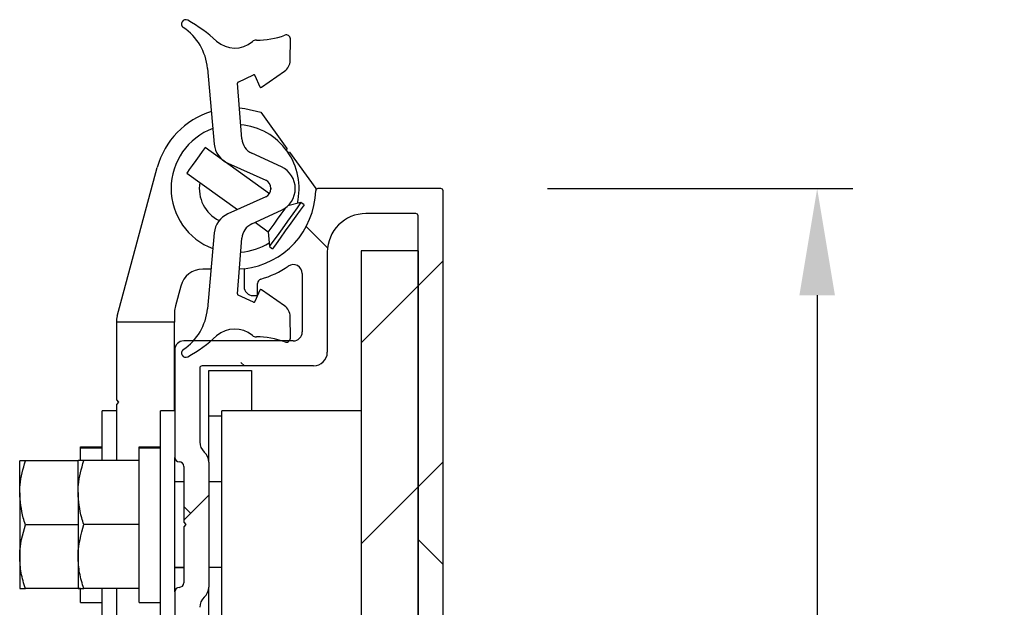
# Model space of a CAD drawing. Header units: inches. Extents: x 170 to 288, y 234 to 248.
# Tile 228 of 256: x 220.221 to 221.087, y 237.179 to 237.696. Entities that reach past the tile are written whole.
import ezdxf

# ---------------------------------------------------------------- set-up
doc = ezdxf.new("R2010")
doc.units = ezdxf.units.IN
doc.header["$LTSCALE"] = 0.25
doc.header["$MEASUREMENT"] = 0
doc.layers.add('ANNOTATIONS', color=1, linetype='Continuous')
doc.layers.add('DETAILS', color=4, linetype='Continuous')
doc.styles.add('ARIAL', font='arial.ttf', dxfattribs={"height": 0.09375})
doc.dimstyles.new('STANDARD$0', dxfattribs={"dimtxt": 0.09375, "dimasz": 0.09375, "dimexe": 0.03125, "dimexo": 0.046875, "dimgap": 0.09, "dimtad": 0, "dimtih": 1, "dimtoh": 1, "dimdec": 4, "dimzin": 0, "dimdsep": 46, "dimtxsty": 'ARIAL', "dimcen": 0.09, "dimadec": 0, "dimazin": 0, "dimtfac": 1, "dimtdec": 4, "dimtofl": 0, "dimtmove": 0, "dimatfit": 1, "dimfxl": 1, "dimtolj": 1, "dimtzin": 0, "dimarcsym": 0})

# ---------------------------------------------------------------- blocks, each defined once
blk = doc.blocks.new('*D77')
at = {"layer": 'ANNOTATIONS', "color": 0, "lineweight": -2, "transparency": 16777216}
for p, q in [((220.68494, 237.54725), (220.95339, 237.54725)), ((220.92214, 237.4535), (220.92214, 236.74352)), ((220.92214, 235.76648), (220.92214, 236.4665)), ((220.71771, 235.67273), (220.95339, 235.67273))]:
    blk.add_line(p, q, dxfattribs=at)
at = {"layer": 'ANNOTATIONS', "color": 0, "transparency": 16777216}
for points in [[(220.90651, 237.4535), (220.93776, 237.4535), (220.92214, 237.54725)], [(220.90651, 235.76648), (220.93776, 235.76648), (220.92214, 235.67273)]]:
    blk.add_solid(points, dxfattribs=at)
at = {"layer": 'defpoints', "color": 0, "transparency": 16777216}
for p in [(220.59119, 237.54725), (220.92214, 237.54725), (220.62396, 235.67273)]:
    blk.add_point(p, dxfattribs=at)
at = {"layer": 'ANNOTATIONS', "color": 0, "transparency": 16777216, "insert": (220.92214, 236.60501), "char_height": 0.09375, "attachment_point": 5, "style": 'ARIAL'}
blk.add_mtext('\\A1;9 3/8"', dxfattribs=at)

msp = doc.modelspace()

# ---------------------------------------------------------------- hatches: boundary and pattern name
at = {"layer": 'DETAILS'}
h = msp.add_hatch(dxfattribs=at)
h.set_pattern_fill('ANSI34', color=256, style=0)
h.set_pattern_definition([(45, (214.8911, 231.7817), (-0.53033, 0.53033), []), (45, (215.06785, 231.7817), (-0.53033, 0.53033), []), (45, (215.2446, 231.7817), (-0.53033, 0.53033), []), (45, (215.4214, 231.7817), (-0.53033, 0.53033), [])])
edge = h.paths.add_edge_path(flags=0)
edge.add_line((220.40392, 237.56954), (220.43726, 237.5546))
edge.add_arc((220.43405, 237.54743), 0.00785, -1.29599, 65.86416, ccw=False)
edge.add_arc((220.43405, 237.54708), 0.00785, -65.86416, 1.29599, ccw=False)
edge.add_line((220.43726, 237.53991), (220.40392, 237.52497))
edge.add_arc((220.41214, 237.50661), 0.02012, 114.13584, 174.86258)
edge.add_line((220.3921, 237.50841), (220.3861, 237.44168))
edge.add_arc((220.33792, 237.44601), 0.04838, 303.76271, 354.86258, ccw=False)
edge.add_arc((220.36689, 237.40268), 0.00375, 123.76271, 299.58124)
edge.add_arc((220.29655, 237.52658), 0.14623, 299.58124, 311.87507)
edge.add_arc((220.41012, 237.39991), 0.0239, 49.80262, 131.87507, ccw=False)
edge.add_arc((220.42902, 237.42228), 0.0054, 229.80262, 270.71912)
edge.add_arc((220.42995, 237.3488), 0.06809, 69.27903, 90.71912, ccw=False)
edge.add_arc((220.45544, 237.41579), 0.00359, 246.99165, 357.88977)
edge.add_line((220.45902, 237.41566), (220.45879, 237.43482))
edge.add_arc((220.44716, 237.43468), 0.01163, 0.69061, 55.25664)
edge.add_line((220.45379, 237.44424), (220.43353, 237.4583))
edge.add_arc((220.43296, 237.45747), 0.001, 55.25664, 157.16614)
edge.add_line((220.43203, 237.45786), (220.42786, 237.44794))
edge.add_arc((220.42694, 237.44833), 0.001, 245.07794, 337.16614, ccw=False)
edge.add_line((220.42651, 237.44742), (220.41307, 237.45367))
edge.add_arc((220.41349, 237.45457), 0.001, 175.5512, 245.07794, ccw=False)
edge.add_line((220.4125, 237.45465), (220.4163, 237.50357))
edge.add_arc((220.43145, 237.50239), 0.0152, 114.80092, 175.5512, ccw=False)
edge.add_line((220.42508, 237.51619), (220.45118, 237.52825))
edge.add_arc((220.44243, 237.54718), 0.02086, 294.80092, 360.19377)
edge.add_arc((220.44243, 237.54732), 0.02086, 359.80623, 425.19908)
edge.add_line((220.45118, 237.56626), (220.42508, 237.57832))
edge.add_arc((220.43145, 237.59212), 0.0152, 184.4488, 245.19908, ccw=False)
edge.add_line((220.4163, 237.59094), (220.4125, 237.63986))
edge.add_arc((220.41349, 237.63994), 0.001, 114.92206, 184.4488, ccw=False)
edge.add_line((220.41307, 237.64084), (220.42651, 237.64709))
edge.add_arc((220.42694, 237.64618), 0.001, 22.83386, 114.92206, ccw=False)
edge.add_line((220.42786, 237.64657), (220.43203, 237.63665))
edge.add_arc((220.43296, 237.63703), 0.001, 202.83386, 304.74336)
edge.add_line((220.43353, 237.63621), (220.45379, 237.65027))
edge.add_arc((220.44716, 237.65982), 0.01163, 304.74336, 359.30939)
edge.add_line((220.45879, 237.65968), (220.45902, 237.67885))
edge.add_arc((220.45544, 237.67872), 0.00359, 2.11023, 113.00835)
edge.add_arc((220.42995, 237.74571), 0.06809, 269.28088, 290.72097, ccw=False)
edge.add_arc((220.42902, 237.67223), 0.0054, 89.28088, 130.19738)
edge.add_arc((220.41012, 237.6946), 0.0239, 228.12493, 310.19738, ccw=False)
edge.add_arc((220.29655, 237.56792), 0.14623, 48.12493, 60.41876)
edge.add_arc((220.36689, 237.69183), 0.00375, 60.41876, 236.23729)
edge.add_arc((220.33792, 237.64849), 0.04838, 5.13742, 56.23729, ccw=False)
edge.add_line((220.3861, 237.65283), (220.3921, 237.5861))
edge.add_arc((220.41214, 237.5879), 0.02012, 185.13742, 245.86416)
h = msp.add_hatch(dxfattribs=at)
h.set_pattern_fill('ANSI38', color=256, style=0)
h.set_pattern_definition([(45, (214.89107, 231.78171), (-0.0883883, 0.0883883), []), (135, (214.89107, 231.78171), (-0.265165, 0.0883883), [0.3125, -0.1875])])
edge = h.paths.add_edge_path(flags=0)
edge.add_line((220.59119, 237.54725), (220.48323, 237.54725))
edge.add_arc((220.48323, 237.54525), 0.002, 90, 178.42717)
edge.add_arc((220.41039, 237.54725), 0.07087, 276.37937, 358.42717, ccw=False)
edge.add_line((220.41826, 237.47683), (220.41826, 237.46108))
edge.add_arc((220.42614, 237.46108), 0.00787, 180, 270)
edge.add_line((220.42614, 237.4532), (220.43007, 237.4532))
edge.add_line((220.43007, 237.4532), (220.43007, 237.46392))
edge.add_arc((220.43401, 237.46392), 0.00394, 105.82662, 180, ccw=False)
edge.add_arc((220.41039, 237.54725), 0.08268, 285.82662, 304.41739)
edge.add_arc((220.46157, 237.47255), 0.00787, 0, 124.41739, ccw=False)
edge.add_line((220.46944, 237.47255), (220.46944, 237.42127))
edge.add_arc((220.46157, 237.42127), 0.00787, 270, 360, ccw=False)
edge.add_line((220.46157, 237.4134), (220.36518, 237.4134))
edge.add_arc((220.36518, 237.40552), 0.00787, 90, 180)
edge.add_line((220.35731, 237.40552), (220.35731, 237.31103))
edge.add_arc((220.36125, 237.31103), 0.00394, 180, 270)
edge.add_arc((220.36125, 237.30316), 0.00394, 0, 90, ccw=False)
edge.add_line((220.36518, 237.30316), (220.36518, 237.25398))
edge.add_line((220.36518, 237.25398), (220.36718, 237.25198))
edge.add_line((220.36718, 237.25198), (220.36518, 237.24998))
edge.add_line((220.36518, 237.24998), (220.36518, 237.2008))
edge.add_arc((220.36125, 237.2008), 0.00394, 270, 360, ccw=False)
edge.add_arc((220.36125, 237.19292), 0.00394, 90, 180)
edge.add_line((220.35731, 237.19292), (220.35731, 236.74158))
edge.add_arc((220.36125, 236.74158), 0.00394, 180, 270)
edge.add_arc((220.36125, 236.73371), 0.00394, 0, 90, ccw=False)
edge.add_line((220.36518, 236.73371), (220.36518, 236.68453))
edge.add_line((220.36518, 236.68453), (220.36718, 236.68253))
edge.add_line((220.36718, 236.68253), (220.36518, 236.68053))
edge.add_line((220.36518, 236.68053), (220.36518, 236.63135))
edge.add_arc((220.36125, 236.63135), 0.00394, 270, 360, ccw=False)
edge.add_arc((220.36125, 236.62347), 0.00394, 90, 180)
edge.add_line((220.35731, 236.62347), (220.35731, 236.5246))
edge.add_line((220.35731, 236.5246), (220.45609, 236.44171))
edge.add_arc((220.41039, 236.38725), 0.07109, -50, 50, ccw=False)
edge.add_line((220.45609, 236.3328), (220.35731, 236.24991))
edge.add_line((220.35731, 236.24991), (220.35731, 236.17591))
edge.add_line((220.35731, 236.17591), (220.43025, 236.17591))
edge.add_line((220.43025, 236.17591), (220.43025, 236.18791))
edge.add_line((220.43025, 236.18791), (220.38775, 236.18791))
edge.add_line((220.38775, 236.18791), (220.38775, 236.23791))
edge.add_line((220.38775, 236.23791), (220.56275, 236.23791))
edge.add_line((220.56275, 236.23791), (220.56275, 236.18791))
edge.add_line((220.56275, 236.18791), (220.52025, 236.18791))
edge.add_line((220.52025, 236.18791), (220.52025, 236.17591))
edge.add_line((220.52025, 236.17591), (220.59319, 236.17591))
edge.add_line((220.59319, 236.17591), (220.59319, 237.54525))
edge.add_arc((220.59119, 237.54525), 0.002, 0, 90)
edge = h.paths.add_edge_path(flags=0)
edge.add_arc((220.43642, 236.27191), 0.012, 130, 270, ccw=False)
edge.add_line((220.42871, 236.2811), (220.47023, 236.31594))
edge.add_arc((220.41039, 236.38725), 0.09309, 310, 410)
edge.add_line((220.47023, 236.45857), (220.39987, 236.5176))
edge.add_arc((220.40116, 236.51913), 0.002, 90, 230, ccw=False)
edge.add_line((220.40116, 236.52113), (220.41531, 236.52113))
edge.add_arc((220.41531, 236.52513), 0.004, 270, 360)
edge.add_line((220.41931, 236.52513), (220.41931, 236.53913))
edge.add_arc((220.41531, 236.53913), 0.004, 0, 90)
edge.add_line((220.41531, 236.54313), (220.37931, 236.54313))
edge.add_line((220.37931, 236.54313), (220.37931, 236.60987))
edge.add_arc((220.39131, 236.60987), 0.012, 132.21512, 180, ccw=False)
edge.add_arc((220.37518, 236.62765), 0.012, 312.21512, 360)
edge.add_line((220.38718, 236.62765), (220.38718, 236.73741))
edge.add_arc((220.37518, 236.73741), 0.012, 0, 47.78488)
edge.add_arc((220.39131, 236.75518), 0.012, 180, 227.78488, ccw=False)
edge.add_line((220.37931, 236.75518), (220.37931, 237.17932))
edge.add_arc((220.39131, 237.17932), 0.012, 132.21512, 180, ccw=False)
edge.add_arc((220.37518, 237.1971), 0.012, 312.21512, 360)
edge.add_line((220.38718, 237.1971), (220.38718, 237.30686))
edge.add_arc((220.37518, 237.30686), 0.012, 0, 47.78488)
edge.add_arc((220.39131, 237.32463), 0.012, 180, 227.78488, ccw=False)
edge.add_line((220.37931, 237.32463), (220.37931, 237.3894))
edge.add_arc((220.38131, 237.3894), 0.002, 90, 180, ccw=False)
edge.add_line((220.38131, 237.3914), (220.47944, 237.3914))
edge.add_arc((220.47944, 237.4034), 0.012, 270, 360)
edge.add_line((220.49144, 237.4034), (220.49144, 237.49125))
edge.add_arc((220.52544, 237.49125), 0.034, 90, 180, ccw=False)
edge.add_line((220.52544, 237.52525), (220.56919, 237.52525))
edge.add_arc((220.56919, 237.52325), 0.002, 0, 90, ccw=False)
edge.add_line((220.57119, 237.52325), (220.57119, 236.26191))
edge.add_arc((220.56919, 236.26191), 0.002, 270, 360, ccw=False)
edge.add_line((220.56919, 236.25991), (220.43642, 236.25991))
h = msp.add_hatch(dxfattribs=at)
h.set_pattern_fill('ANSI32', color=256, style=0)
h.set_pattern_definition([(45, (214.89107, 231.7817), (-0.265165, 0.265165), []), (45, (215.06785, 231.7817), (-0.265165, 0.265165), [])])
h.paths.add_polyline_path([(220.52119, 237.49258), (220.52119, 236.29258), (220.57119, 236.29258), (220.57119, 237.49258)], flags=0)

# ---------------------------------------------------------------- linework, layer by layer
for p, q in [((220.45879, 237.65968), (220.45902, 237.67885)), ((220.3861, 237.65283), (220.3921, 237.5861)), ((220.43353, 237.63621), (220.45379, 237.65027)), ((220.41307, 237.64084), (220.42651, 237.64709)), ((220.42786, 237.64657), (220.43203, 237.63665)), ((220.4163, 237.59094), (220.4125, 237.63986)), ((220.43309, 237.61439), (220.45601, 237.58245)), ((220.44051, 237.54262), (220.38397, 237.5832)), ((220.45601, 237.58245), (220.4557, 237.58059)), ((220.39543, 237.57497), (220.39634, 237.57545)), ((220.45118, 237.56626), (220.42508, 237.57832)), ((220.45648, 237.5795), (220.45834, 237.57919)), ((220.45834, 237.57919), (220.48126, 237.54725)), ((220.30668, 237.43513), (220.34198, 237.56574)), ((220.40392, 237.56954), (220.43726, 237.5546)), ((220.36788, 237.56077), (220.41245, 237.52879)), ((220.44188, 237.54796), (220.44188, 237.54654)), ((220.48126, 237.54725), (220.48123, 237.54531)), ((220.59119, 237.54725), (220.48323, 237.54725)), ((220.43726, 237.53991), (220.40392, 237.52497)), ((220.59319, 236.17591), (220.59319, 237.54525)), ((220.46828, 237.53501), (220.45682, 237.53208)), ((220.47105, 237.53303), (220.46828, 237.53501)), ((220.42508, 237.51619), (220.45118, 237.52825)), ((220.56919, 237.52525), (220.52544, 237.52525)), ((220.57119, 236.26191), (220.57119, 237.52325)), ((220.42808, 237.51757), (220.43954, 237.50935)), ((220.3921, 237.50841), (220.3861, 237.44168)), ((220.4125, 237.45465), (220.4163, 237.50357)), ((220.43954, 237.50935), (220.44053, 237.49634)), ((220.44053, 237.49634), (220.4433, 237.49435)), ((220.49144, 237.49125), (220.49144, 237.4034)), ((220.57119, 237.49258), (220.52119, 237.49258)), ((220.52119, 237.49258), (220.52119, 236.29258)), ((220.57119, 237.49258), (220.57119, 236.29258)), ((220.38922, 237.47639), (220.38189, 237.47639)), ((220.41826, 237.47683), (220.4142, 237.47649)), ((220.41826, 237.47683), (220.41826, 237.46108)), ((220.46944, 237.47255), (220.46944, 237.42127)), ((220.36258, 237.4616), (220.35786, 237.44413)), ((220.43007, 237.4532), (220.43007, 237.46392)), ((220.42651, 237.44742), (220.41307, 237.45367)), ((220.42614, 237.4532), (220.43007, 237.4532)), ((220.43203, 237.45786), (220.42786, 237.44794)), ((220.45379, 237.44424), (220.43353, 237.4583)), ((220.35717, 237.43891), (220.35717, 237.42991)), ((220.45902, 237.41566), (220.45879, 237.43482)), ((220.30599, 237.42991), (220.30599, 237.36152)), ((220.35717, 237.42991), (220.30599, 237.42991)), ((220.35717, 237.35198), (220.35717, 237.42991)), ((220.46157, 237.4134), (220.36518, 237.4134)), ((220.35731, 237.40552), (220.35731, 237.31103)), ((220.47944, 237.3914), (220.38131, 237.3914)), ((220.37931, 237.3894), (220.37931, 237.32463)), ((220.38718, 237.38726), (220.42468, 237.38726)), ((220.38718, 237.34726), (220.38718, 237.38726)), ((220.42468, 237.38726), (220.42468, 237.35198)), ((220.30599, 237.36152), (220.30799, 237.35952)), ((220.30799, 237.35952), (220.30599, 237.35752)), ((220.30599, 237.35752), (220.30599, 237.30818)), ((220.30599, 237.35192), (220.29339, 237.35192)), ((220.29339, 237.30818), (220.29339, 237.35192)), ((220.35731, 237.35198), (220.34471, 237.35198)), ((220.34471, 237.15198), (220.34471, 237.35198)), ((220.38718, 237.30686), (220.38718, 237.34726)), ((220.39869, 237.34726), (220.38718, 237.34726)), ((220.52119, 237.35198), (220.39869, 237.35198)), ((220.39869, 237.2109), (220.39869, 237.35198)), ((220.27459, 237.32022), (220.29339, 237.32022)), ((220.27459, 237.31938), (220.27459, 237.32022)), ((220.27459, 237.31938), (220.29339, 237.31938)), ((220.27459, 237.30903), (220.27459, 237.31938)), ((220.32591, 237.32028), (220.34471, 237.32028)), ((220.32591, 237.31944), (220.32591, 237.32028)), ((220.32591, 237.31944), (220.34471, 237.31944)), ((220.32591, 237.18368), (220.32591, 237.31944)), ((220.22099, 237.28002), (220.22099, 237.30812)), ((220.27231, 237.30812), (220.22601, 237.30812)), ((220.27231, 237.28008), (220.27231, 237.30818)), ((220.32591, 237.30818), (220.27733, 237.30818)), ((220.35731, 237.19292), (220.35731, 237.31103)), ((220.38718, 237.30686), (220.38718, 237.1971)), ((220.36518, 237.30316), (220.36518, 237.25398)), ((220.36518, 237.28948), (220.35731, 237.28948)), ((220.39869, 237.28948), (220.38718, 237.28948)), ((220.22099, 237.28002), (220.22099, 237.22382)), ((220.27231, 237.28008), (220.27231, 237.22388)), ((220.27231, 237.25192), (220.22601, 237.25192)), ((220.32591, 237.25198), (220.27733, 237.25198)), ((220.36518, 237.25398), (220.36718, 237.25198)), ((220.36718, 237.25198), (220.36518, 237.24998)), ((220.36518, 237.24998), (220.36518, 237.2008)), ((220.22099, 237.22382), (220.22099, 237.19572)), ((220.27231, 237.22388), (220.27231, 237.19578)), ((220.35731, 237.21448), (220.36518, 237.21448)), ((220.35731, 237.21442), (220.36518, 237.21442)), ((220.38718, 237.21448), (220.39869, 237.21448)), ((220.39869, 237.15198), (220.39869, 237.2109)), ((220.27459, 237.19572), (220.22601, 237.19572)), ((220.27459, 237.18362), (220.27459, 237.19487)), ((220.32591, 237.19578), (220.27733, 237.19578)), ((220.29339, 237.15192), (220.29339, 237.19578)), ((220.30599, 237.19578), (220.30599, 236.74316)), ((220.35731, 237.19292), (220.35731, 236.74158)), ((220.38718, 236.73741), (220.38718, 237.1971)), ((220.27459, 237.18362), (220.29339, 237.18362)), ((220.32591, 237.18368), (220.34471, 237.18368))]:
    msp.add_line(p, q, dxfattribs=at)
at = {"layer": 'DETAILS', "flags": 128}
for points in [[(220.4142, 237.61802), (220.41901, 237.61759), (220.43309, 237.61439)], [(220.38397, 237.58319), (220.38329, 237.58226), (220.3815, 237.57976), (220.37886, 237.57608), (220.37577, 237.57177), (220.3727, 237.5675), (220.37013, 237.56391), (220.36843, 237.56155), (220.36788, 237.56077)], [(220.45445, 237.53013), (220.45316, 237.52835), (220.45052, 237.52466), (220.44743, 237.52036), (220.44437, 237.51608), (220.44179, 237.51249), (220.4401, 237.51013), (220.43954, 237.50935)], [(220.46827, 237.53501), (220.46735, 237.53372), (220.46486, 237.53025), (220.46111, 237.52503), (220.45655, 237.51868), (220.45174, 237.51196), (220.44724, 237.50569), (220.44361, 237.50063), (220.44128, 237.49738), (220.44053, 237.49634)], [(220.47104, 237.53302), (220.47012, 237.53173), (220.46763, 237.52826), (220.46388, 237.52304), (220.45932, 237.51669), (220.45451, 237.50997), (220.45001, 237.50371), (220.44638, 237.49864), (220.44405, 237.49539), (220.4433, 237.49435)]]:
    msp.add_lwpolyline(points, dxfattribs=at)
at = {"layer": 'DETAILS'}
for centre, radius, start, end in [((220.36689, 237.69183), 0.00375, 60.41876, 236.23729), ((220.29655, 237.56792), 0.14623, 48.12493, 60.41876), ((220.33792, 237.64849), 0.04838, 5.13742, 56.23729), ((220.41012, 237.6946), 0.0239, 228.12493, 310.19738), ((220.42902, 237.67223), 0.0054, 89.28088, 130.19738), ((220.42995, 237.74571), 0.06809, 269.28088, 290.72097), ((220.45544, 237.67872), 0.00359, 2.11023, 113.00835), ((220.44716, 237.65982), 0.01163, 304.74336, 359.30939), ((220.42694, 237.64618), 0.001, 22.83386, 114.92206), ((220.41349, 237.63994), 0.001, 114.92206, 184.4488), ((220.43296, 237.63703), 0.001, 202.83386, 304.74336), ((220.41039, 237.54725), 0.07087, 107.13761, 164.87843), ((220.41039, 237.54725), 0.05625, 110.32263, 249.67737), ((220.41039, 237.54725), 0.05625, 346.58255, 84.94863), ((220.43145, 237.59212), 0.0152, 184.4488, 245.19908), ((220.41214, 237.5879), 0.02012, 185.13742, 245.86416), ((220.44243, 237.54732), 0.02086, 359.80623, 65.19908), ((220.41039, 237.54725), 0.0315, 170.32333, 243.50883), ((220.43405, 237.54743), 0.00785, 358.70401, 65.86416), ((220.43405, 237.54708), 0.00785, 294.13584, 1.29599), ((220.44243, 237.54718), 0.02086, 294.80092, 0.19377), ((220.48323, 237.54525), 0.002, 90, 178.42717), ((220.59119, 237.54525), 0.002, 0, 90), ((220.41039, 237.54725), 0.07087, 276.37937, 358.42717), ((220.41214, 237.50661), 0.02012, 114.13584, 174.86258), ((220.52544, 237.49125), 0.034, 90, 180), ((220.56919, 237.52325), 0.002, 0, 90), ((220.43145, 237.50239), 0.0152, 114.80092, 175.5512), ((220.41039, 237.54725), 0.05625, 275.05137, 302.09927), ((220.41039, 237.54725), 0.08268, 285.82662, 304.41739), ((220.46157, 237.47255), 0.00787, 0, 124.41739), ((220.38189, 237.45639), 0.02, 90, 164.87843), ((220.42614, 237.46108), 0.00787, 180, 270), ((220.43401, 237.46392), 0.00394, 105.82662, 180), ((220.41349, 237.45457), 0.001, 175.5512, 245.07794), ((220.43296, 237.45747), 0.001, 55.25664, 157.16614), ((220.37717, 237.43891), 0.02, 164.87843, 180), ((220.42694, 237.44833), 0.001, 245.07794, 337.16614), ((220.44716, 237.43468), 0.01163, 0.69061, 55.25664), ((220.32599, 237.42991), 0.02, 164.87843, 180), ((220.33792, 237.44601), 0.04838, 303.76271, 354.86258), ((220.29655, 237.52658), 0.14623, 299.58124, 311.87507), ((220.41012, 237.39991), 0.0239, 49.80262, 131.87507), ((220.42902, 237.42228), 0.0054, 229.80262, 270.71912), ((220.42995, 237.3488), 0.06809, 69.27903, 90.71912), ((220.46157, 237.42127), 0.00787, 270, 0), ((220.36518, 237.40552), 0.00787, 90, 180), ((220.45544, 237.41579), 0.00359, 246.99165, 357.88977), ((220.36689, 237.40268), 0.00375, 123.76271, 299.58124), ((220.47944, 237.4034), 0.012, 270, 0), ((220.38131, 237.3894), 0.002, 90, 180), ((220.39131, 237.32463), 0.012, 180, 227.78488), ((220.37518, 237.30686), 0.012, 0, 47.78488), ((220.36125, 237.31103), 0.00394, 180, 270), ((220.36125, 237.30316), 0.00394, 0, 90), ((220.36125, 237.2008), 0.00394, 270, 0), ((220.36125, 237.19292), 0.00394, 90, 180), ((220.37518, 237.1971), 0.012, 312.21512, 0), ((220.39131, 237.17932), 0.012, 132.21512, 180)]:
    msp.add_arc(centre, radius, start, end, dxfattribs=at)
for points, knots in [([(220.22099, 237.28002), (220.22105, 237.28227), (220.22129, 237.29178), (220.22397, 237.30105), (220.22601, 237.30812)], [0, 0, 0, 0, 0.236604, 1, 1, 1, 1]), ([(220.22601, 237.30812), (220.22461, 237.30812), (220.22177, 237.30812), (220.22125, 237.30812), (220.22099, 237.30812)], [0, 0, 0, 0, 0.495448, 1, 1, 1, 1]), ([(220.27231, 237.28008), (220.27237, 237.28233), (220.27261, 237.29184), (220.27529, 237.3011), (220.27733, 237.30818)], [0, 0, 0, 0, 0.236618, 1, 1, 1, 1]), ([(220.27733, 237.30818), (220.27593, 237.30818), (220.27309, 237.30818), (220.27257, 237.30818), (220.27231, 237.30818)], [0, 0, 0, 0, 0.495462, 1, 1, 1, 1]), ([(220.22601, 237.25192), (220.22537, 237.25391), (220.22241, 237.26306), (220.22161, 237.27257), (220.22099, 237.28002)], [0, 0, 0, 0, 0.217053, 1, 1, 1, 1]), ([(220.27733, 237.25198), (220.27669, 237.25396), (220.27373, 237.26311), (220.27293, 237.27263), (220.27231, 237.28008)], [0, 0, 0, 0, 0.217056, 1, 1, 1, 1]), ([(220.22099, 237.22382), (220.22099, 237.22449), (220.22107, 237.23398), (220.22363, 237.24328), (220.22601, 237.25192)], [0, 0, 0, 0, 0.0702524, 1, 1, 1, 1]), ([(220.27231, 237.22388), (220.27231, 237.22455), (220.27239, 237.23404), (220.27495, 237.24333), (220.27733, 237.25198)], [0, 0, 0, 0, 0.070193, 1, 1, 1, 1]), ([(220.22601, 237.19572), (220.22461, 237.20028), (220.22177, 237.20949), (220.22125, 237.21902), (220.22099, 237.22382)], [0, 0, 0, 0, 0.495496, 1, 1, 1, 1]), ([(220.27733, 237.19578), (220.27593, 237.20034), (220.27309, 237.20955), (220.27257, 237.21907), (220.27231, 237.22388)], [0, 0, 0, 0, 0.4954715, 1, 1, 1, 1]), ([(220.22099, 237.19572), (220.22099, 237.19572), (220.22107, 237.19572), (220.22363, 237.19572), (220.22601, 237.19572)], [0, 0, 0, 0, 0.070224, 1, 1, 1, 1]), ([(220.27231, 237.19578), (220.27231, 237.19578), (220.27239, 237.19578), (220.27495, 237.19578), (220.27733, 237.19578)], [0, 0, 0, 0, 0.070222, 1, 1, 1, 1])]:
    msp.add_open_spline(points, degree=3, knots=knots, dxfattribs=at)

# ---------------------------------------------------------------- dimensions: what is measured, and where the dimension line sits
at = {"layer": 'ANNOTATIONS'}
dim = msp.add_linear_dim(base=(220.92214, 237.54725), p1=(220.62396, 235.67273), p2=(220.59119, 237.54725), angle=90, text='9 3/8"', dimstyle='STANDARD$0', override={"dimexo": 0.09375}, dxfattribs=at)
dim.commit()
dim.dimension.update_dxf_attribs({"geometry": '*D77', "text_midpoint": (220.92214, 236.60501), "dimtype": 160})

doc.saveas('drawing.dxf')
